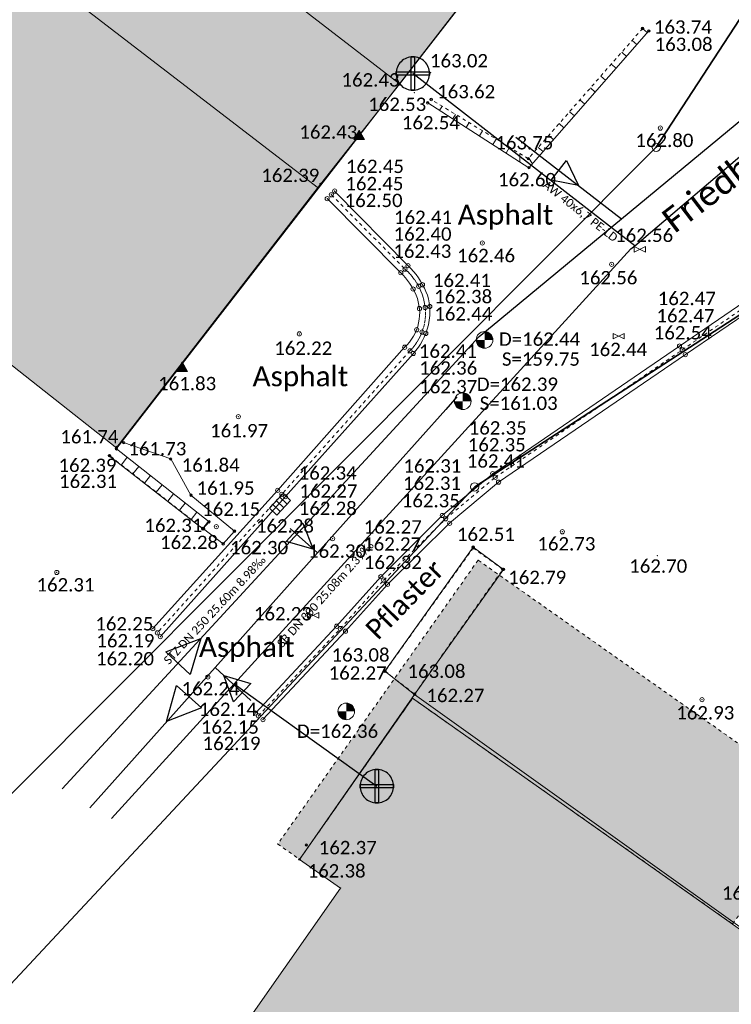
# Model space of a CAD drawing. Header units: metres. Extents: x 32397213 to 32398908, y 5500100 to 5502306.
# Tile 8 of 38: x 32398196 to 32398217, y 5500745 to 5500774. Entities that reach past the tile are written whole.
import ezdxf

# ---------------------------------------------------------------- set-up
doc = ezdxf.new("R2010")
doc.units = ezdxf.units.M
doc.header["$PDSIZE"] = 2.5
for name, pattern in [('1', [0]), ('2', [0.16, 0.06, -0.1]), ('3', [0.26, 0.11, -0.15])]:
    doc.linetypes.add(name, pattern=pattern)
doc.layers.get('0').update_dxf_attribs({"linetype": 'CONTINUOUS'})
for name, color, linetype, lineweight in [('01_A-KM-Haltungen', 7, '1', 25), ('01_A-KM-Schacht_LA', 7, '1', 25), ('01_A-KR-Haltungen', 7, '1', 25), ('01_A-KR-Haltungen_LA', 7, '1', 25), ('01_A-KR-Schacht_LA', 7, '1', 25), ('01_A-KS-Haltungen', 7, '1', 25), ('01_A-KS-Haltungen_LA', 7, '1', 25), ('01_A-M-HA-Haltung', 7, '1', 25), ('01_A-R-Regeneinlauf', 7, '1', 25), ('01_W-Hausanschluß', 7, '1', 25), ('01_W-Leitung-AW', 7, '1', 25), ('01_W-Leitung-AW_LA', 7, '1', 25), ('01_W-Leitung-VW', 7, '1', 25), ('AX_Bauteil', 7, '1', 18), ('AX_BesondererBauwerkspunkt_G2200', 7, '1', 18), ('AX_BesondererGebaeudepunkt_G2200', 7, '1', 18), ('AX_Flurstueck', 7, '1', 18), ('AX_Gebaeude', 7, '1', 18), ('AX_Grenzpunkt_V1000_G2200', 7, '1', 18), ('AX_LagebezeichnungOhneHausnummer', 7, '1', 18), ('AX_SonstigesBauwerkOderSonstigeEinrichtung', 7, '1', 18), ('BESCHRIFTUNG', 7, '1', 13), ('H_KANAL_ABDECKUNG', 7, '1', 13), ('H_KANAL_EINL', 7, '1', 18), ('H_KANAL_EINL_RECHT', 7, '1', 13), ('H_KANALHALTUNG_RW_RR', 7, '1', 18), ('H_RINNE', 7, '1', 13), ('H_WASSER_HAS', 7, '1', 18), ('L_RINNE', 7, '1', 13), ('S_KANAL_ABDECKUNG', 7, '1', 13), ('S_KANAL_EINL', 7, '1', 18), ('S_KANAL_EINL_RECHT', 7, '1', 13), ('S_KANALHALTUNG_RW_RR', 7, '1', 18), ('S_Objektart 816653', 7, '1', 18), ('S_RINNE', 7, '1', 13), ('S_WASSER_HAS', 7, '1', 18)]:
    doc.layers.add(name, color=color, linetype=linetype, lineweight=lineweight)
for name, color, linetype, lineweight, true_color in [('A_AX_Gebaeude', 7, '1', 18, 0x999999), ('A_AX_SonstigesBauwerkOderSonstigeEinrichtung', 7, '1', 18, 0xcccccc), ('H_BORDSTEIN_RUND', 7, '1', 13, 0x004000), ('H_EINFAHRT', 1, '1', 13, 0xff0000), ('H_FLAECHENBEGRENZUNG', 7, '1', 13, 0x804000), ('H_GEBAEUDE_OEFFENTL', 1, '1', 13, 0xff0000), ('H_MAUERN_OBEN', 7, '1', 13, 0xff0080), ('H_MAUERN_UNTEN', 7, '1', 13, 0xff8000), ('H_STRASSENACHSE', 7, '1', 13, 0xbb005e), ('H_STRASSENRAND', 7, '1', 13, 0x008080), ('H_TOPO', 7, '1', 13, 0x008000), ('H_TREPPE', 7, '1', 18, 0x804040), ('L_BORDSTEIN_RUND', 7, '1', 13, 0x004000), ('L_FLAECHENBEGRENZUNG', 7, '1', 13, 0x804000), ('L_GEBAEUDE_OEFFENTL', 1, '1', 13, 0xff0000), ('L_MAUERN_OBEN', 7, '1', 13, 0xff0080), ('L_MAUERN_UNTEN', 7, '1', 13, 0xff8000), ('L_STRASSENRAND', 7, '1', 13, 0x008080), ('S_BORDSTEIN_RUND', 7, '1', 13, 0x004000), ('S_EINFAHRT', 1, '1', 13, 0xff0000), ('S_FLAECHENBEGRENZUNG', 7, '1', 13, 0x804000), ('S_GEBAEUDE_OEFFENTL', 1, '1', 13, 0xff0000), ('S_MAUERN_OBEN', 7, '1', 13, 0xff0080), ('S_MAUERN_UNTEN', 7, '1', 13, 0xff8000), ('S_STRASSENACHSE', 7, '1', 13, 0xbb005e), ('S_STRASSENRAND', 7, '1', 13, 0x008080), ('S_TOPO', 7, '1', 13, 0x008000), ('S_TREPPE', 7, '1', 18, 0x804040)]:
    doc.layers.add(name, color=color, linetype=linetype, lineweight=lineweight, true_color=true_color)
doc.styles.add('0', font='calibri.ttf')

# ---------------------------------------------------------------- blocks, each defined once
blk = doc.blocks.new('61')
at = {"color": 0}
for p, q in [((-0.447, 0.224), (-0.447, -0.224)), ((-0.447, 0.224), (-0.447, -0.224)), ((-0.447, -0.224), (0.447, 0.224)), ((0.447, -0.224), (-0.447, 0.224)), ((0.447, 0.224), (0.447, -0.224))]:
    blk.add_line(p, q, dxfattribs=at)
blk = doc.blocks.new('99')
at = {"color": 0}
blk.add_point((0, 0), dxfattribs=at)
blk = doc.blocks.new('-1')
at = {"color": 0}
blk.add_circle((0, 0), 0.5, dxfattribs=at)
blk.add_point((0, 0), dxfattribs=at)
blk = doc.blocks.new('4')
at = {"color": 0}
blk.add_circle((0, 0), 0.5, dxfattribs=at)
for points in [[(-0.4924, 0), (-0.4924, -0.0868), (-0.5, 0)], [(-0.4698, 0), (-0.4698, -0.171), (-0.4924, 0), (-0.4924, -0.0868)], [(-0.433, 0), (-0.433, -0.25), (-0.4698, 0), (-0.4698, -0.171)], [(-0.383, 0), (-0.383, -0.3214), (-0.433, 0), (-0.433, -0.25)], [(-0.3214, 0), (-0.3214, -0.383), (-0.383, 0), (-0.383, -0.3214)], [(-0.25, 0), (-0.25, -0.433), (-0.3214, 0), (-0.3214, -0.383)], [(-0.171, 0), (-0.171, -0.4698), (-0.25, 0), (-0.25, -0.433)], [(-0.0868, 0), (-0.0868, -0.4924), (-0.171, 0), (-0.171, -0.4698)], [(0, 0), (0, -0.5), (-0.0868, 0), (-0.0868, -0.4924)], [(0, 0), (0, 0.5), (0.0868, 0), (0.0868, 0.4924)], [(0.0868, 0), (0.0868, 0.4924), (0.171, 0), (0.171, 0.4698)], [(0.171, 0), (0.171, 0.4698), (0.25, 0), (0.25, 0.433)], [(0.25, 0), (0.25, 0.433), (0.3214, 0), (0.3214, 0.383)], [(0.3214, 0), (0.3214, 0.383), (0.383, 0), (0.383, 0.3214)], [(0.383, 0), (0.383, 0.3214), (0.433, 0), (0.433, 0.25)], [(0.433, 0), (0.433, 0.25), (0.4698, 0), (0.4698, 0.171)], [(0.4698, 0), (0.4698, 0.171), (0.4924, 0), (0.4924, 0.0868)], [(0.4924, 0), (0.4924, 0.0868), (0.5, 0)]]:
    blk.add_solid(points, dxfattribs=at)
blk = doc.blocks.new('13')
at = {"color": 0}
for p, q in [((-0.447, 0.224), (0.447, 0.224)), ((-0.447, -0.224), (-0.447, 0.224)), ((0.447, 0.224), (0.447, -0.224)), ((0.447, -0.224), (-0.447, -0.224))]:
    blk.add_line(p, q, dxfattribs=at)
blk.add_point((0, 0), dxfattribs=at)
blk = doc.blocks.new('55')
at = {"color": 0}
for p, q in [((-0.224, 0.224), (-0.224, -0.224)), ((0, 0.224), (0, -0.224)), ((0.224, 0.224), (0.224, -0.224))]:
    blk.add_line(p, q, dxfattribs=at)
blk.add_blockref('13', (0, 0), dxfattribs=at)
blk = doc.blocks.new('118')
at = {"color": 0}
for name, p in [('55', (0, 0.22)), ('99', (0, 0))]:
    blk.add_blockref(name, p, dxfattribs=at)
blk = doc.blocks.new('1')
at = {"color": 0}
blk.add_circle((0, 0), 0.5, dxfattribs=at)
blk.add_point((0, 0), dxfattribs=at)
blk = doc.blocks.new('7')
at = {"color": 0}
for p, q in [((-0.433, -0.25), (0, 0.5)), ((0, 0.5), (0.433, -0.25)), ((0, 0.5), (0, -0.25)), ((0.433, -0.25), (-0.433, -0.25))]:
    blk.add_line(p, q, dxfattribs=at)
blk.add_solid([(0, 0.5), (0.433, -0.25), (-0.433, -0.25)], dxfattribs=at)

msp = doc.modelspace()

# ---------------------------------------------------------------- hatches: boundary and pattern name
at = {"layer": 'A_AX_Gebaeude', "linetype": 'Continuous', "lineweight": 13}
for points in [[(32398206.52, 5500789.593), (32398205.696, 5500788.525), (32398198.491, 5500779.186), (32398207.317, 5500772.381), (32398215.377, 5500782.776)], [(32398184.215, 5500784.18), (32398180.009, 5500778.805), (32398191.298, 5500769.912), (32398190.094, 5500768.376), (32398198.858, 5500761.472), (32398204.896, 5500769.258), (32398207.317, 5500772.381), (32398198.491, 5500779.186), (32398196.067, 5500776.044), (32398195.499, 5500775.308)], [(32398178.74, 5500708.101), (32398180.361, 5500706.974), (32398176.191, 5500700.981), (32398177.727, 5500699.894), (32398177.423, 5500699.463), (32398178.106, 5500698.98), (32398178.41, 5500699.411), (32398187.094, 5500693.269), (32398194.49, 5500703.72), (32398196.328, 5500702.426), (32398224.356, 5500742.248), (32398217.297, 5500747.225), (32398207.711, 5500753.985), (32398204.329, 5500749.161), (32398205.558, 5500748.302), (32398180.965, 5500713.226), (32398181.87, 5500712.601)]]:
    msp.add_hatch(color=256, dxfattribs=at).paths.add_polyline_path(points, flags=0)
at = {"layer": 'A_AX_SonstigesBauwerkOderSonstigeEinrichtung', "linetype": 'Continuous', "lineweight": 13}
msp.add_hatch(color=256, dxfattribs=at).paths.add_polyline_path([(32398204.329, 5500749.161), (32398207.711, 5500753.985), (32398217.297, 5500747.225), (32398219.902, 5500750.919), (32398209.675, 5500758.118), (32398203.674, 5500749.619)], flags=0)

# ---------------------------------------------------------------- linework, layer by layer
at = {"layer": '01_A-KM-Haltungen', "color": 212, "ltscale": 0.5, "true_color": 0xe132e1}
msp.add_polyline3d([(32398209.71, 5500764.814, 162.36), (32398210.095, 5500765.133, 159.75), (32398213.97, 5500768.34, 162.673), (32398223.492, 5500776.22, 163.136), (32398226.982, 5500779.109, 159.616), (32398227.079, 5500779.189, 163.31), (32398227.464, 5500779.508, 163.356)], dxfattribs=at)
at = {"layer": '01_A-KR-Haltungen', "color": 5, "ltscale": 0.5, "true_color": 0x0000ff}
msp.add_polyline3d([(32398209.037, 5500763.003, 162.313), (32398208.704, 5500762.631, 161.033), (32398204.865, 5500758.336, 162.247), (32398201.799, 5500754.907, 162.202), (32398198.045, 5500750.708, 161.695)], dxfattribs=at)
at = {"layer": '01_A-KR-Haltungen', "color": 7, "ltscale": 0.5}
msp.add_polyline3d([(32398201.386, 5500753.693, 162.202), (32398200.346, 5500753.284, 162.202), (32398200.643, 5500754.362, 162.202), (32398201.386, 5500753.693, 162.202)], close=True, dxfattribs=at)
at = {"layer": '01_A-KS-Haltungen', "color": 30, "ltscale": 0.5, "true_color": 0xff8000}
msp.add_polyline3d([(32398197.22, 5500751.271, 159.917), (32398209.371, 5500764.446, 159.75), (32398209.71, 5500764.814, 162.36)], dxfattribs=at)
at = {"layer": '01_A-KS-Haltungen', "color": 7, "ltscale": 0.5}
msp.add_polyline3d([(32398200.324, 5500755.378, 159.979), (32398201.372, 5500755.769, 159.979), (32398201.056, 5500754.696, 159.979), (32398200.324, 5500755.378, 159.979)], close=True, dxfattribs=at)
at = {"layer": '01_A-M-HA-Haltung', "color": 212, "ltscale": 0.5, "true_color": 0xce00ce}
msp.add_polyline3d([(32398210.802, 5500770.782, 0), (32398213.97, 5500768.34, 0)], dxfattribs=at)
at = {"layer": '01_A-M-HA-Haltung', "color": 153, "ltscale": 0.375, "true_color": 0x72a5cf}
msp.add_polyline3d([(32398212.321, 5500770.087, 0), (32398212.682, 5500769.33, 0), (32398211.86, 5500769.496, 0), (32398212.321, 5500770.087, 0)], close=True, dxfattribs=at)
at = {"layer": '01_A-R-Regeneinlauf', "color": 153, "ltscale": 0.375, "true_color": 0x72a5cf}
for points in [[(32398204.429, 5500759.23, 0), (32398204.736, 5500758.45, 0), (32398203.927, 5500758.673, 0), (32398204.429, 5500759.23, 0)], [(32398202.354, 5500753.881, 0), (32398202.061, 5500754.667, 0), (32398202.866, 5500754.43, 0), (32398202.354, 5500753.881, 0)]]:
    msp.add_polyline3d(points, close=True, dxfattribs=at)
at = {"layer": '01_A-R-Regeneinlauf', "color": 132, "ltscale": 0.5, "true_color": 0x00e5e5}
for points in [[(32398204.049, 5500759.065, 0), (32398204.865, 5500758.336, 0)], [(32398202.872, 5500753.916, 0), (32398201.799, 5500754.907, 0)]]:
    msp.add_polyline3d(points, dxfattribs=at)
at = {"layer": '01_W-Hausanschluß', "color": 5, "ltscale": 0.5, "true_color": 0x0000ff}
for points in [[(32398207.722, 5500773.187, 0), (32398207.673, 5500773.185, 0), (32398207.624, 5500773.177, 0), (32398207.577, 5500773.165, 0), (32398207.531, 5500773.149, 0), (32398207.486, 5500773.128, 0), (32398207.444, 5500773.103, 0), (32398207.405, 5500773.074, 0), (32398207.368, 5500773.041, 0), (32398207.335, 5500773.004, 0), (32398207.306, 5500772.965, 0), (32398207.281, 5500772.923, 0), (32398207.26, 5500772.878, 0), (32398207.244, 5500772.832, 0), (32398207.232, 5500772.785, 0), (32398207.224, 5500772.736, 0), (32398207.222, 5500772.687, 0), (32398207.224, 5500772.638, 0), (32398207.232, 5500772.589, 0), (32398207.244, 5500772.542, 0), (32398207.26, 5500772.496, 0), (32398207.281, 5500772.451, 0), (32398207.306, 5500772.409, 0), (32398207.335, 5500772.37, 0), (32398207.368, 5500772.333, 0), (32398207.405, 5500772.3, 0), (32398207.444, 5500772.271, 0), (32398207.486, 5500772.246, 0), (32398207.531, 5500772.225, 0), (32398207.577, 5500772.209, 0), (32398207.624, 5500772.197, 0), (32398207.673, 5500772.189, 0), (32398207.722, 5500772.187, 0), (32398207.771, 5500772.189, 0), (32398207.82, 5500772.197, 0), (32398207.867, 5500772.209, 0), (32398207.913, 5500772.225, 0), (32398207.958, 5500772.246, 0), (32398208, 5500772.271, 0), (32398208.039, 5500772.3, 0), (32398208.076, 5500772.333, 0), (32398208.109, 5500772.37, 0), (32398208.138, 5500772.409, 0), (32398208.163, 5500772.451, 0), (32398208.184, 5500772.496, 0), (32398208.2, 5500772.542, 0), (32398208.212, 5500772.589, 0), (32398208.22, 5500772.638, 0), (32398208.222, 5500772.687, 0), (32398208.22, 5500772.736, 0), (32398208.212, 5500772.785, 0), (32398208.2, 5500772.832, 0), (32398208.184, 5500772.878, 0), (32398208.163, 5500772.923, 0), (32398208.138, 5500772.965, 0), (32398208.109, 5500773.004, 0), (32398208.076, 5500773.041, 0), (32398208.039, 5500773.074, 0), (32398208, 5500773.103, 0), (32398207.958, 5500773.128, 0), (32398207.913, 5500773.149, 0), (32398207.867, 5500773.165, 0), (32398207.82, 5500773.177, 0), (32398207.771, 5500773.185, 0)], [(32398207.672, 5500773.187, 0), (32398207.772, 5500773.187, 0), (32398207.772, 5500772.187, 0), (32398207.672, 5500772.187, 0), (32398207.672, 5500773.187, 0)], [(32398207.222, 5500772.737, 0), (32398208.222, 5500772.737, 0), (32398208.222, 5500772.637, 0), (32398207.222, 5500772.637, 0), (32398207.222, 5500772.737, 0)], [(32398206.643, 5500751.851, 0), (32398206.594, 5500751.849, 0), (32398206.545, 5500751.841, 0), (32398206.498, 5500751.829, 0), (32398206.452, 5500751.813, 0), (32398206.407, 5500751.792, 0), (32398206.365, 5500751.767, 0), (32398206.326, 5500751.738, 0), (32398206.289, 5500751.705, 0), (32398206.256, 5500751.668, 0), (32398206.227, 5500751.629, 0), (32398206.202, 5500751.587, 0), (32398206.181, 5500751.542, 0), (32398206.165, 5500751.496, 0), (32398206.153, 5500751.449, 0), (32398206.145, 5500751.4, 0), (32398206.143, 5500751.351, 0), (32398206.145, 5500751.302, 0), (32398206.153, 5500751.253, 0), (32398206.165, 5500751.206, 0), (32398206.181, 5500751.16, 0), (32398206.202, 5500751.115, 0), (32398206.227, 5500751.073, 0), (32398206.256, 5500751.034, 0), (32398206.289, 5500750.997, 0), (32398206.326, 5500750.964, 0), (32398206.365, 5500750.935, 0), (32398206.407, 5500750.91, 0), (32398206.452, 5500750.889, 0), (32398206.498, 5500750.873, 0), (32398206.545, 5500750.861, 0), (32398206.594, 5500750.853, 0), (32398206.643, 5500750.851, 0), (32398206.692, 5500750.853, 0), (32398206.741, 5500750.861, 0), (32398206.788, 5500750.873, 0), (32398206.834, 5500750.889, 0), (32398206.879, 5500750.91, 0), (32398206.921, 5500750.935, 0), (32398206.96, 5500750.964, 0), (32398206.997, 5500750.997, 0), (32398207.03, 5500751.034, 0), (32398207.059, 5500751.073, 0), (32398207.084, 5500751.115, 0), (32398207.105, 5500751.16, 0), (32398207.121, 5500751.206, 0), (32398207.133, 5500751.253, 0), (32398207.141, 5500751.302, 0), (32398207.143, 5500751.351, 0), (32398207.141, 5500751.4, 0), (32398207.133, 5500751.449, 0), (32398207.121, 5500751.496, 0), (32398207.105, 5500751.542, 0), (32398207.084, 5500751.587, 0), (32398207.059, 5500751.629, 0), (32398207.03, 5500751.668, 0), (32398206.997, 5500751.705, 0), (32398206.96, 5500751.738, 0), (32398206.921, 5500751.767, 0), (32398206.879, 5500751.792, 0), (32398206.834, 5500751.813, 0), (32398206.788, 5500751.829, 0), (32398206.741, 5500751.841, 0), (32398206.692, 5500751.849, 0)], [(32398206.593, 5500751.851, 0), (32398206.693, 5500751.851, 0), (32398206.693, 5500750.851, 0), (32398206.593, 5500750.851, 0), (32398206.593, 5500751.851, 0)], [(32398206.143, 5500751.401, 0), (32398207.143, 5500751.401, 0), (32398207.143, 5500751.301, 0), (32398206.143, 5500751.301, 0), (32398206.143, 5500751.401, 0)]]:
    msp.add_polyline3d(points, close=True, dxfattribs=at)
at = {"layer": '01_W-Leitung-AW', "color": 3, "ltscale": 0.5, "true_color": 0x00ff00}
for points in [[(32398214.365, 5500767.532, 162.495), (32398207.722, 5500772.687, 0)], [(32398202.371, 5500754.415, 0), (32398203.184, 5500753.832, 0)], [(32398203.184, 5500753.832, 0), (32398206.643, 5500751.351, 0)]]:
    msp.add_polyline3d(points, dxfattribs=at)
at = {"layer": '01_W-Leitung-VW', "color": 5, "ltscale": 0.5, "true_color": 0x0000ff}
msp.add_polyline3d([(32398198.693, 5500750.384, 89.483), (32398202.371, 5500754.415, 0), (32398214.253, 5500767.437, 154.62), (32398214.365, 5500767.532, 162.495), (32398228.543, 5500779.594, 163.115), (32398232.143, 5500784.142, 163.256), (32398240.735, 5500794.996, 162.806), (32398240.834, 5500795.15, 53.909), (32398240.997, 5500795.402, 0)], dxfattribs=at)
at = {"layer": 'AX_Bauteil', "color": 7, "linetype": '1', "lineweight": 13, "ltscale": 0.5}
msp.add_polyline3d([(32398198.491, 5500779.186, 0), (32398196.067, 5500776.044, 0), (32398204.896, 5500769.258, 0), (32398207.317, 5500772.381, 0)], close=True, dxfattribs=at)
at = {"layer": 'AX_Flurstueck', "color": 7, "linetype": '1', "lineweight": 25, "ltscale": 0.5}
for points in [[(32398167.85, 5500819.353, 0), (32398155.48, 5500802.462, 0), (32398144.833, 5500787.798, 0), (32398151.401, 5500783.062, 0), (32398183.835, 5500759.673, 0), (32398195.698, 5500751.119, 0), (32398215.011, 5500770.477, 0), (32398220.47, 5500778.856, 0), (32398215.377, 5500782.776, 0), (32398184.057, 5500806.882, 0)], [(32398173.075, 5500729.014, 0), (32398170.158, 5500727.865, 0), (32398170.248, 5500727.795, 0), (32398174.067, 5500724.796, 0), (32398189.261, 5500738.56, 0), (32398209.573, 5500760.311, 0), (32398222.238, 5500768.528, 0), (32398228.526, 5500764.271, 0), (32398234.234, 5500764.006, 0), (32398233.224, 5500801.675, 0), (32398228.675, 5500791.449, 0), (32398220.47, 5500778.856, 0), (32398215.011, 5500770.477, 0), (32398195.698, 5500751.119, 0), (32398190.282, 5500745.689, 0), (32398189.661, 5500745.068, 0), (32398186.486, 5500741.89, 0), (32398182.324, 5500737.723, 0), (32398175.448, 5500730.838, 0)], [(32398175.576, 5500720.318, 0), (32398162.221, 5500703.234, 0), (32398178.46, 5500689.003, 0), (32398180.357, 5500687.341, 0), (32398183.089, 5500684.946, 0), (32398197.988, 5500701.816, 0), (32398199.835, 5500704.055, 0), (32398202.137, 5500706.844, 0), (32398210.053, 5500717.12, 0), (32398213.852, 5500722.358, 0), (32398217.491, 5500727.726, 0), (32398220.849, 5500733.293, 0), (32398223.768, 5500739.121, 0), (32398225.627, 5500743.429, 0), (32398226.847, 5500747.887, 0), (32398227.717, 5500752.455, 0), (32398228.176, 5500757.294, 0), (32398228.526, 5500764.271, 0), (32398222.238, 5500768.528, 0), (32398209.573, 5500760.311, 0), (32398189.261, 5500738.56, 0), (32398174.067, 5500724.796, 0), (32398176.516, 5500722.457, 0)]]:
    msp.add_polyline3d(points, close=True, dxfattribs=at)
at = {"layer": 'AX_Gebaeude', "color": 7, "linetype": '1', "lineweight": 13, "ltscale": 0.5}
for points in [[(32398206.52, 5500789.593, 0), (32398205.696, 5500788.525, 0), (32398198.491, 5500779.186, 0), (32398207.317, 5500772.381, 0), (32398215.377, 5500782.776, 0)], [(32398184.215, 5500784.18, 0), (32398180.009, 5500778.805, 0), (32398191.298, 5500769.912, 0), (32398190.094, 5500768.376, 0), (32398198.858, 5500761.472, 0), (32398204.896, 5500769.258, 0), (32398207.317, 5500772.381, 0), (32398198.491, 5500779.186, 0), (32398196.067, 5500776.044, 0), (32398195.499, 5500775.308, 0)], [(32398178.74, 5500708.101, 0), (32398180.361, 5500706.974, 0), (32398176.191, 5500700.981, 0), (32398177.727, 5500699.894, 0), (32398177.423, 5500699.463, 0), (32398178.106, 5500698.98, 0), (32398178.41, 5500699.411, 0), (32398187.094, 5500693.269, 0), (32398194.49, 5500703.72, 0), (32398196.328, 5500702.426, 0), (32398224.356, 5500742.248, 0), (32398217.297, 5500747.225, 0), (32398207.711, 5500753.985, 0), (32398204.329, 5500749.161, 0), (32398205.558, 5500748.302, 0), (32398180.965, 5500713.226, 0), (32398181.87, 5500712.601, 0)]]:
    msp.add_polyline3d(points, close=True, dxfattribs=at)
at = {"layer": 'AX_SonstigesBauwerkOderSonstigeEinrichtung', "color": 7, "linetype": '3', "lineweight": 13, "ltscale": 0.5}
msp.add_polyline3d([(32398204.329, 5500749.161, 0), (32398207.711, 5500753.985, 0), (32398217.297, 5500747.225, 0), (32398219.902, 5500750.919, 0), (32398209.675, 5500758.118, 0), (32398203.674, 5500749.619, 0)], close=True, dxfattribs=at)
at = {"layer": 'L_BORDSTEIN_RUND', "color": 98, "lineweight": 18, "ltscale": 0.5, "true_color": 0x004000}
msp.add_polyline3d([(32398205.156, 5500768.94, 162.505), (32398207.359, 5500766.723, 162.433), (32398207.431, 5500766.651, 162.433), (32398207.5, 5500766.574, 162.434), (32398207.564, 5500766.494, 162.434), (32398207.623, 5500766.411, 162.434), (32398207.678, 5500766.324, 162.435), (32398207.728, 5500766.235, 162.435), (32398207.777, 5500766.144, 162.436), (32398207.82, 5500766.05, 162.436), (32398207.856, 5500765.954, 162.437), (32398207.884, 5500765.854, 162.438), (32398207.905, 5500765.753, 162.438), (32398207.919, 5500765.651, 162.439), (32398207.926, 5500765.543, 162.437), (32398207.924, 5500765.436, 162.435), (32398207.914, 5500765.328, 162.433), (32398207.895, 5500765.222, 162.431), (32398207.869, 5500765.118, 162.429), (32398207.834, 5500765.016, 162.427), (32398207.792, 5500764.918, 162.424), (32398207.742, 5500764.823, 162.421), (32398207.685, 5500764.733, 162.418), (32398207.621, 5500764.647, 162.415), (32398207.551, 5500764.567, 162.412), (32398207.475, 5500764.492, 162.409), (32398203.672, 5500760.207, 162.337), (32398199.933, 5500756.068, 162.246)], dxfattribs=at)
at = {"layer": 'L_BORDSTEIN_RUND', "color": 98, "linetype": '1', "lineweight": 18, "ltscale": 0.5, "true_color": 0x004000}
msp.add_polyline3d([(32398203.231, 5500753.345, 162.185), (32398205.706, 5500755.991, 162.254), (32398206.964, 5500757.393, 162.324), (32398208.822, 5500759.222, 162.348), (32398210.289, 5500760.454, 162.41), (32398215.884, 5500764.272, 162.54), (32398222.056, 5500768.466, 162.874)], dxfattribs=at)
at = {"layer": 'L_FLAECHENBEGRENZUNG', "color": 57, "ltscale": 0.5, "true_color": 0x808040}
msp.add_polyline3d([(32398201.453, 5500759.057, 162.309), (32398202.039, 5500758.605, 162.301), (32398202.377, 5500758.985, 162.271), (32398201.074, 5500760.066, 161.952), (32398200.469, 5500761.149, 161.835), (32398199.058, 5500761.638, 161.71)], dxfattribs=at)
at = {"layer": 'L_GEBAEUDE_OEFFENTL', "color": 1, "ltscale": 0.5, "true_color": 0xff0000}
for points in [[(32398207.323, 5500772.364, 162.428), (32398215.468, 5500782.85, 163.584)], [(32398207.323, 5500772.364, 162.428), (32398204.956, 5500769.374, 162.391), (32398198.85, 5500761.503, 161.74)], [(32398204.326, 5500749.161, 162.382), (32398207.773, 5500754.094, 162.269), (32398224.359, 5500742.256, 162.582)]]:
    msp.add_polyline3d(points, dxfattribs=at)
at = {"layer": 'L_MAUERN_OBEN', "color": 230, "linetype": '2', "lineweight": 13, "ltscale": 0.5, "true_color": 0xff0080}
for points in [[(32398214.601, 5500774.035, 163.741), (32398211.179, 5500770.136, 163.748), (32398208.269, 5500771.909, 163.619)], [(32398201.43, 5500759.066, 162.401), (32398198.637, 5500761.248, 162.393)]]:
    msp.add_polyline3d(points, dxfattribs=at)
at = {"layer": 'L_MAUERN_OBEN', "linetype": '1', "lineweight": 18, "ltscale": 0.5}
for points in [[(32398214.601, 5500774.035, 163.741), (32398214.744, 5500773.91, 163.07)], [(32398214.431, 5500773.554, 163.029), (32398214.289, 5500773.679, 163.742)], [(32398213.976, 5500773.323, 163.742), (32398214.119, 5500773.198, 162.987)], [(32398213.807, 5500772.842, 162.946), (32398213.664, 5500772.967, 163.743)], [(32398213.351, 5500772.611, 163.744), (32398213.495, 5500772.485, 162.904)], [(32398213.182, 5500772.129, 162.863), (32398213.039, 5500772.255, 163.744)], [(32398208.597, 5500771.709, 163.634), (32398208.517, 5500771.584, 162.548)], [(32398212.726, 5500771.899, 163.745), (32398212.87, 5500771.773, 162.821)], [(32398208.916, 5500771.328, 162.555), (32398209.002, 5500771.463, 163.651)], [(32398212.558, 5500771.416, 162.78), (32398212.414, 5500771.543, 163.745)], [(32398209.406, 5500771.216, 163.669), (32398209.315, 5500771.073, 162.563)], [(32398212.101, 5500771.187, 163.746), (32398212.245, 5500771.06, 162.738)], [(32398209.714, 5500770.817, 162.571), (32398209.811, 5500770.97, 163.687)], [(32398211.933, 5500770.704, 162.697), (32398211.789, 5500770.831, 163.747)], [(32398210.216, 5500770.723, 163.705), (32398210.113, 5500770.562, 162.578)], [(32398210.512, 5500770.306, 162.586), (32398210.62, 5500770.477, 163.723)], [(32398211.476, 5500770.475, 163.747), (32398211.621, 5500770.347, 162.655)], [(32398210.922, 5500770.293, 163.737), (32398210.922, 5500770.043, 162.594)], [(32398211.305, 5500769.987, 162.613), (32398211.194, 5500770.154, 163.748)], [(32398199.166, 5500761.197, 161.78), (32398198.99, 5500760.972, 162.394)], [(32398199.339, 5500760.7, 162.395), (32398199.514, 5500760.924, 161.832)], [(32398199.861, 5500760.65, 161.884), (32398199.687, 5500760.428, 162.396)], [(32398200.036, 5500760.156, 162.397), (32398200.209, 5500760.377, 161.935)], [(32398200.557, 5500760.103, 161.987), (32398200.384, 5500759.883, 162.398)], [(32398200.733, 5500759.611, 162.399), (32398200.904, 5500759.829, 162.039)], [(32398201.252, 5500759.556, 162.091), (32398201.082, 5500759.339, 162.4)], [(32398201.43, 5500759.066, 162.401), (32398201.599, 5500759.283, 162.142)]]:
    msp.add_polyline3d(points, dxfattribs=at)
at = {"layer": 'L_MAUERN_OBEN', "color": 230, "linetype": '2', "lineweight": 13, "ltscale": 0.5, "true_color": 0xff0080}
msp.add_polyline3d([(32398206.888, 5500754.794, 163.077), (32398207.773, 5500754.108, 163.077), (32398210.414, 5500757.837, 163.077), (32398209.531, 5500758.488, 163.077)], close=True, dxfattribs=at)
at = {"layer": 'L_MAUERN_UNTEN', "color": 30, "linetype": '1', "ltscale": 0.5, "true_color": 0xff8b17}
for points in [[(32398214.787, 5500773.96, 163.076), (32398211.199, 5500769.866, 162.599), (32398208.165, 5500771.809, 162.541)], [(32398201.617, 5500759.268, 162.145), (32398198.841, 5500761.453, 161.732)]]:
    msp.add_polyline3d(points, dxfattribs=at)
at = {"layer": 'L_MAUERN_UNTEN', "color": 30, "ltscale": 0.5, "true_color": 0xff8b17}
msp.add_polyline3d([(32398201.617, 5500759.268, 162.145), (32398201.431, 5500759.057, 162.302), (32398198.63, 5500761.245, 162.309)], dxfattribs=at)
at = {"layer": 'L_MAUERN_UNTEN', "color": 30, "linetype": '1', "ltscale": 0.5, "true_color": 0xff8b17}
msp.add_polyline3d([(32398207.773, 5500754.094, 162.269), (32398210.438, 5500757.843, 162.787), (32398209.527, 5500758.507, 162.51), (32398206.877, 5500754.793, 162.269)], close=True, dxfattribs=at)
at = {"layer": 'L_RINNE', "linetype": '2', "lineweight": 18, "ltscale": 0.5}
for points in [[(32398205.28, 5500769.056, 162.452), (32398207.485, 5500766.831, 162.404), (32398207.566, 5500766.757, 162.402), (32398207.642, 5500766.678, 162.4), (32398207.714, 5500766.594, 162.398), (32398207.779, 5500766.506, 162.396), (32398207.84, 5500766.414, 162.394), (32398207.894, 5500766.318, 162.392), (32398207.944, 5500766.218, 162.39), (32398207.987, 5500766.115, 162.388), (32398208.023, 5500766.009, 162.386), (32398208.052, 5500765.901, 162.383), (32398208.074, 5500765.791, 162.381), (32398208.088, 5500765.68, 162.379), (32398208.097, 5500765.556, 162.378), (32398208.096, 5500765.431, 162.377), (32398208.086, 5500765.308, 162.375), (32398208.065, 5500765.185, 162.374), (32398208.035, 5500765.064, 162.373), (32398207.996, 5500764.946, 162.372), (32398207.953, 5500764.843, 162.37), (32398207.902, 5500764.743, 162.369), (32398207.845, 5500764.647, 162.368), (32398207.781, 5500764.555, 162.366), (32398207.71, 5500764.468, 162.364), (32398207.634, 5500764.386, 162.363), (32398203.796, 5500760.09, 162.271), (32398200.068, 5500755.941, 162.194)], [(32398203.095, 5500753.457, 162.148), (32398205.551, 5500756.07, 162.189), (32398206.848, 5500757.522, 162.269), (32398208.703, 5500759.358, 162.307), (32398210.188, 5500760.596, 162.347), (32398215.79, 5500764.414, 162.472), (32398221.95, 5500768.628, 162.833)]]:
    msp.add_polyline3d(points, dxfattribs=at)
at = {"layer": 'L_STRASSENRAND', "color": 136, "lineweight": 13, "ltscale": 0.5, "true_color": 0x008080}
msp.add_polyline3d([(32398205.379, 5500769.167, 162.452), (32398207.577, 5500766.933, 162.405), (32398207.662, 5500766.848, 162.402), (32398207.742, 5500766.759, 162.4), (32398207.817, 5500766.666, 162.397), (32398207.887, 5500766.569, 162.394), (32398207.951, 5500766.468, 162.392), (32398208.01, 5500766.363, 162.389), (32398208.066, 5500766.262, 162.393), (32398208.114, 5500766.157, 162.396), (32398208.155, 5500766.049, 162.399), (32398208.187, 5500765.939, 162.403), (32398208.212, 5500765.826, 162.406), (32398208.229, 5500765.712, 162.41), (32398208.234, 5500765.575, 162.405), (32398208.229, 5500765.438, 162.401), (32398208.214, 5500765.302, 162.396), (32398208.189, 5500765.168, 162.391), (32398208.154, 5500765.035, 162.387), (32398208.11, 5500764.906, 162.382), (32398208.064, 5500764.797, 162.38), (32398208.011, 5500764.691, 162.377), (32398207.952, 5500764.588, 162.375), (32398207.886, 5500764.49, 162.373), (32398207.815, 5500764.395, 162.37), (32398207.737, 5500764.306, 162.368), (32398203.901, 5500760.018, 162.276), (32398200.16, 5500755.829, 162.199)], dxfattribs=at)
at = {"layer": 'L_STRASSENRAND', "color": 136, "linetype": '1', "lineweight": 13, "ltscale": 0.5, "true_color": 0x008080}
msp.add_polyline3d([(32398203.01, 5500753.543, 162.143), (32398205.438, 5500756.14, 162.198), (32398206.764, 5500757.623, 162.267), (32398208.602, 5500759.457, 162.309), (32398210.114, 5500760.707, 162.347), (32398215.707, 5500764.528, 162.473), (32398221.871, 5500768.737, 162.838)], dxfattribs=at)

# ---------------------------------------------------------------- block references
at = {"layer": 'AX_BesondererBauwerkspunkt_G2200', "color": 7, "xscale": 0.05, "yscale": 0.05, "zscale": 0.05}
for p in [(32398209.675, 5500758.118), (32398203.674, 5500749.619)]:
    msp.add_blockref('99', p, dxfattribs=at)
at = {"layer": 'AX_BesondererGebaeudepunkt_G2200', "color": 7, "xscale": 0.05, "yscale": 0.05, "zscale": 0.05}
for p in [(32398207.317, 5500772.381), (32398204.896, 5500769.258), (32398198.858, 5500761.472), (32398207.711, 5500753.985), (32398204.329, 5500749.161), (32398205.558, 5500748.302)]:
    msp.add_blockref('99', p, dxfattribs=at)
at = {"layer": 'AX_Grenzpunkt_V1000_G2200', "color": 7, "xscale": 0.25, "yscale": 0.25, "zscale": 0.25}
for p in [(32398215.011, 5500770.477), (32398209.573, 5500760.311)]:
    msp.add_blockref('-1', p, dxfattribs=at)
at = {"layer": 'S_BORDSTEIN_RUND', "color": 98, "lineweight": 18, "true_color": 0x004000, "xscale": 0.125, "yscale": 0.125, "zscale": 0.125}
for p in [(32398205.156, 5500768.94, 162.505), (32398207.359, 5500766.723, 162.433), (32398207.728, 5500766.235, 162.435), (32398207.919, 5500765.651, 162.439), (32398207.834, 5500765.016, 162.427), (32398207.475, 5500764.492, 162.409), (32398215.884, 5500764.272, 162.54), (32398210.289, 5500760.454, 162.41), (32398203.672, 5500760.207, 162.337), (32398208.822, 5500759.222, 162.348), (32398206.964, 5500757.393, 162.324), (32398199.933, 5500756.068, 162.246), (32398205.706, 5500755.991, 162.254), (32398203.231, 5500753.345, 162.185)]:
    msp.add_blockref('1', p, dxfattribs=at)
at = {"layer": 'S_EINFAHRT', "color": 1, "true_color": 0xff0000, "xscale": 0.3749999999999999, "yscale": 0.3749999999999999, "zscale": 0.3749999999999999}
for p in [(32398206.111, 5500770.802, 162.426), (32398200.812, 5500763.863, 161.833)]:
    msp.add_blockref('7', p, dxfattribs=at)
at = {"layer": 'S_FLAECHENBEGRENZUNG', "color": 57, "true_color": 0x808040, "xscale": 0.075, "yscale": 0.075, "zscale": 0.075}
for p in [(32398199.058, 5500761.638, 161.71), (32398200.469, 5500761.149, 161.835), (32398201.074, 5500760.066, 161.952), (32398201.453, 5500759.057, 162.309), (32398202.377, 5500758.985, 162.271), (32398202.039, 5500758.605, 162.301)]:
    msp.add_blockref('1', p, dxfattribs=at)
at = {"layer": 'S_GEBAEUDE_OEFFENTL', "color": 1, "true_color": 0xff0000, "xscale": 0.05, "yscale": 0.05, "zscale": 0.05}
for p in [(32398207.323, 5500772.364, 162.428), (32398204.956, 5500769.374, 162.391), (32398198.85, 5500761.503, 161.74), (32398207.773, 5500754.094, 162.269), (32398204.326, 5500749.161, 162.382)]:
    msp.add_blockref('-1', p, dxfattribs=at)
at = {"layer": 'S_KANAL_ABDECKUNG', "xscale": 0.5, "yscale": 0.5, "zscale": 0.5}
for p in [(32398209.868, 5500764.71, 162.444), (32398209.216, 5500762.877, 162.39), (32398205.727, 5500753.591, 162.363)]:
    msp.add_blockref('4', p, dxfattribs=at)
at = {"layer": 'S_KANAL_EINL', "xscale": 0.125, "yscale": 0.125, "zscale": 0.125}
msp.add_blockref('99', (32398215.041, 5500758.252, 162.701), dxfattribs=at)
at = {"layer": 'S_KANAL_EINL_RECHT', "xscale": 0.675, "yscale": 0.675, "zscale": 0.675, "rotation": 226.923}
msp.add_blockref('118', (32398203.636, 5500759.892, 162.279), dxfattribs=at)
at = {"layer": 'S_KANALHALTUNG_RW_RR', "color": 150, "true_color": 0x0080ff, "xscale": 0.075, "yscale": 0.075, "zscale": 0.075}
msp.add_blockref('-1', (32398204.531, 5500749.592, 162.373), dxfattribs=at)
at = {"layer": 'S_MAUERN_OBEN', "color": 230, "lineweight": 13, "true_color": 0xff0080, "xscale": 0.075, "yscale": 0.075, "zscale": 0.075}
for p in [(32398214.601, 5500774.035, 163.741), (32398208.269, 5500771.909, 163.619), (32398211.179, 5500770.136, 163.748), (32398198.637, 5500761.248, 162.393), (32398201.43, 5500759.066, 162.401), (32398209.531, 5500758.488, 163.077), (32398210.414, 5500757.837, 163.077), (32398206.888, 5500754.794, 163.077), (32398207.773, 5500754.108, 163.077)]:
    msp.add_blockref('1', p, dxfattribs=at)
at = {"layer": 'S_MAUERN_UNTEN', "color": 30, "true_color": 0xff8b17, "xscale": 0.075, "yscale": 0.075, "zscale": 0.075}
for p in [(32398214.787, 5500773.96, 163.076), (32398208.165, 5500771.809, 162.541), (32398211.199, 5500769.866, 162.599), (32398198.841, 5500761.453, 161.732), (32398198.63, 5500761.245, 162.309), (32398201.617, 5500759.268, 162.145), (32398201.431, 5500759.057, 162.302), (32398209.527, 5500758.507, 162.51), (32398210.438, 5500757.843, 162.787), (32398206.877, 5500754.793, 162.269)]:
    msp.add_blockref('1', p, dxfattribs=at)
at = {"layer": 'S_Objektart 816653', "xscale": 2.5, "yscale": 2.5, "zscale": 2.5}
msp.add_blockref('99', (32398203.263, 5500753.631, 162.161), dxfattribs=at)
at = {"layer": 'S_RINNE', "lineweight": 18, "xscale": 0.125, "yscale": 0.125, "zscale": 0.125}
for p in [(32398205.28, 5500769.056, 162.452), (32398207.485, 5500766.831, 162.404), (32398207.894, 5500766.318, 162.392), (32398208.088, 5500765.68, 162.379), (32398207.996, 5500764.946, 162.372), (32398207.634, 5500764.386, 162.363), (32398215.79, 5500764.414, 162.472), (32398210.188, 5500760.596, 162.347), (32398203.796, 5500760.09, 162.271), (32398208.703, 5500759.358, 162.307), (32398206.848, 5500757.522, 162.269), (32398205.551, 5500756.07, 162.189), (32398200.068, 5500755.941, 162.194), (32398203.095, 5500753.457, 162.148)]:
    msp.add_blockref('1', p, dxfattribs=at)
at = {"layer": 'S_STRASSENACHSE', "color": 236, "lineweight": 18, "true_color": 0x800040, "xscale": 0.125, "yscale": 0.125, "zscale": 0.125}
for p in [(32398209.804, 5500767.612, 162.463), (32398213.677, 5500766.972, 162.563), (32398205.317, 5500758.764, 162.303), (32398201.582, 5500754.623, 162.243)]:
    msp.add_blockref('1', p, dxfattribs=at)
at = {"layer": 'S_STRASSENRAND', "color": 136, "lineweight": 13, "true_color": 0x008080, "xscale": 0.125, "yscale": 0.125, "zscale": 0.125}
for p in [(32398205.379, 5500769.167, 162.452), (32398207.577, 5500766.933, 162.405), (32398208.01, 5500766.363, 162.389), (32398208.229, 5500765.712, 162.41), (32398208.11, 5500764.906, 162.382), (32398215.707, 5500764.528, 162.473), (32398207.737, 5500764.306, 162.368), (32398210.114, 5500760.707, 162.347), (32398203.901, 5500760.018, 162.276), (32398208.602, 5500759.457, 162.309), (32398206.764, 5500757.623, 162.267), (32398205.438, 5500756.14, 162.198), (32398200.16, 5500755.829, 162.199), (32398203.01, 5500753.543, 162.143)]:
    msp.add_blockref('1', p, dxfattribs=at)
at = {"layer": 'S_TOPO', "color": 96, "lineweight": 13, "true_color": 0x008000, "xscale": 0.125, "yscale": 0.125, "zscale": 0.125}
for p in [(32398215.133, 5500771.053, 162.796), (32398204.322, 5500764.892, 162.216), (32398202.494, 5500762.413, 161.974), (32398201.837, 5500759.12, 162.284), (32398212.197, 5500758.969, 162.728), (32398197.057, 5500757.751, 162.307), (32398216.383, 5500753.943, 162.929)]:
    msp.add_blockref('1', p, dxfattribs=at)
at = {"layer": 'S_TREPPE', "color": 17, "lineweight": 18, "true_color": 0x804040, "xscale": 0.125, "yscale": 0.125, "zscale": 0.125}
for p in [(32398208.256, 5500772.715, 163.021), (32398207.762, 5500772.115, 162.527)]:
    msp.add_blockref('99', p, dxfattribs=at)
at = {"layer": 'S_WASSER_HAS', "color": 150, "lineweight": 18, "true_color": 0x0080ff, "xscale": 0.3749999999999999, "yscale": 0.3749999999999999, "zscale": 0.3749999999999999}
for p in [(32398214.519, 5500767.427, 162.563), (32398213.884, 5500764.824, 162.445), (32398204.735, 5500756.464, 162.233)]:
    msp.add_blockref('61', p, dxfattribs=at)

# ---------------------------------------------------------------- texts
at = {"layer": '01_A-KM-Schacht_LA', "color": 7, "insert": (32398210.389, 5500764.338), "char_height": 0.4, "attachment_point": 1, "style": '0'}
msp.add_mtext('S=159.75', dxfattribs=at)
at = {"layer": '01_A-KR-Haltungen_LA', "color": 1, "true_color": 0xff0000, "insert": (32398205.006, 5500757.181), "char_height": 0.25, "attachment_point": 2, "rotation": 48, "style": '0'}
msp.add_mtext('SB DN 300 25.08m 2.39‰', dxfattribs=at)
at = {"layer": '01_A-KR-Schacht_LA', "color": 7, "insert": (32398209.724, 5500763.015), "char_height": 0.4, "attachment_point": 1, "style": '0'}
msp.add_mtext('S=161.03', dxfattribs=at)
at = {"layer": '01_A-KS-Haltungen_LA', "color": 1, "true_color": 0xff0000, "insert": (32398201.692, 5500756.711), "char_height": 0.25, "attachment_point": 2, "rotation": 47, "style": '0'}
msp.add_mtext('STZ DN 250 25.60m 8.98‰', dxfattribs=at)
at = {"layer": '01_W-Leitung-AW_LA', "color": 116, "true_color": 0x008040, "insert": (32398212.817, 5500768.665), "char_height": 0.25, "attachment_point": 2, "rotation": 322, "style": '0'}
msp.add_mtext('AW 40x6,7 PE-LD', dxfattribs=at)
at = {"layer": 'AX_LagebezeichnungOhneHausnummer', "color": 7, "insert": (32398217.476, 5500770.287), "char_height": 0.75, "attachment_point": 2, "rotation": 37.388, "style": '0'}
msp.add_mtext('Friedhofweg', dxfattribs=at)
at = {"layer": 'BESCHRIFTUNG', "char_height": 0.6, "attachment_point": 1, "style": '0'}
for insert in [(32398209.063, 5500768.761), (32398202.919, 5500763.924), (32398201.314, 5500755.822)]:
    msp.add_mtext('Asphalt', dxfattribs=dict(at, insert=insert))
at = {"layer": 'BESCHRIFTUNG', "insert": (32398206.244, 5500756.118), "char_height": 0.6, "attachment_point": 1, "rotation": 45.654, "style": '0'}
msp.add_mtext('Pflaster', dxfattribs=at)
at = {"layer": 'H_BORDSTEIN_RUND', "color": 98, "true_color": 0x004000, "char_height": 0.4, "attachment_point": 1, "style": '0'}
for s, insert in [('162.50', (32398205.677, 5500769.088, 162.505)), ('162.43', (32398207.136, 5500767.568, 162.433)), ('162.44', (32398208.363, 5500765.692, 162.439)), ('162.54', (32398214.936, 5500765.125, 162.54)), ('162.41', (32398207.901, 5500764.575, 162.409)), ('162.41', (32398209.337, 5500761.288, 162.41)), ('162.34', (32398204.301, 5500760.927, 162.337)), ('162.35', (32398207.39, 5500760.099, 162.348)), ('162.32', (32398206.253, 5500758.252, 162.324)), ('162.25', (32398198.21, 5500756.413, 162.246)), ('162.19', (32398201.422, 5500752.832, 162.185))]:
    msp.add_mtext(s, dxfattribs=dict(at, insert=insert))
at = {"layer": 'H_EINFAHRT', "color": 1, "true_color": 0xff0000, "char_height": 0.4, "attachment_point": 1, "style": '0'}
for s, insert in [('162.43', (32398204.321, 5500771.135, 162.426)), ('161.83', (32398200.093, 5500763.604, 161.833))]:
    msp.add_mtext(s, dxfattribs=dict(at, insert=insert))
at = {"layer": 'H_FLAECHENBEGRENZUNG', "color": 57, "true_color": 0x808040, "char_height": 0.4, "attachment_point": 1, "style": '0'}
for s, insert in [('161.84', (32398200.797, 5500761.166, 161.835)), ('161.95', (32398201.242, 5500760.476, 161.952)), ('162.31', (32398199.679, 5500759.36, 162.309)), ('162.30', (32398202.248, 5500758.694, 162.301))]:
    msp.add_mtext(s, dxfattribs=dict(at, insert=insert))
at = {"layer": 'H_GEBAEUDE_OEFFENTL', "color": 1, "true_color": 0xff0000, "char_height": 0.4, "attachment_point": 1, "style": '0'}
for s, insert in [('162.43', (32398205.583, 5500772.696, 162.428)), ('162.39', (32398203.181, 5500769.838, 162.391)), ('161.74', (32398197.164, 5500762.014, 161.74)), ('162.27', (32398208.127, 5500754.268, 162.269)), ('162.38', (32398204.569, 5500749.017, 162.382))]:
    msp.add_mtext(s, dxfattribs=dict(at, insert=insert))
at = {"layer": 'H_KANAL_ABDECKUNG', "char_height": 0.4, "attachment_point": 1, "style": '0'}
for s, insert in [('D=162.44', (32398210.3, 5500764.935, 162.444)), ('D=162.39', (32398209.636, 5500763.585, 162.39)), ('D=162.36', (32398204.25, 5500753.198, 162.363))]:
    msp.add_mtext(s, dxfattribs=dict(at, insert=insert))
at = {"layer": 'H_KANAL_EINL', "insert": (32398214.201, 5500758.142, 162.701), "char_height": 0.4, "attachment_point": 1, "style": '0'}
msp.add_mtext('162.70', dxfattribs=at)
at = {"layer": 'H_KANAL_EINL_RECHT', "insert": (32398203.022, 5500759.343, 162.279), "char_height": 0.4, "attachment_point": 1, "style": '0'}
msp.add_mtext('162.28', dxfattribs=at)
at = {"layer": 'H_KANALHALTUNG_RW_RR', "color": 150, "true_color": 0x0080ff, "insert": (32398204.902, 5500749.714, 162.373), "char_height": 0.4, "attachment_point": 1, "style": '0'}
msp.add_mtext('162.37', dxfattribs=at)
at = {"layer": 'H_MAUERN_OBEN', "color": 230, "true_color": 0xff0080, "char_height": 0.4, "attachment_point": 1, "style": '0'}
for s, insert in [('163.74', (32398214.941, 5500774.279, 163.741)), ('163.62', (32398208.449, 5500772.343, 163.619)), ('163.75', (32398210.191, 5500770.814, 163.748)), ('162.39', (32398197.107, 5500761.158, 162.393)), ('163.08', (32398205.286, 5500755.482, 163.077)), ('163.08', (32398207.56, 5500754.993, 163.077))]:
    msp.add_mtext(s, dxfattribs=dict(at, insert=insert))
at = {"layer": 'H_MAUERN_UNTEN', "color": 30, "true_color": 0xff8b17, "char_height": 0.4, "attachment_point": 1, "style": '0'}
for s, insert in [('163.08', (32398214.962, 5500773.76, 163.076)), ('162.54', (32398207.392, 5500771.415, 162.541)), ('162.60', (32398210.271, 5500769.71, 162.599)), ('161.73', (32398199.199, 5500761.655, 161.732)), ('162.31', (32398197.124, 5500760.678, 162.309)), ('162.15', (32398201.41, 5500759.845, 162.145)), ('162.51', (32398209.04, 5500759.092, 162.51)), ('162.79', (32398210.577, 5500757.802, 162.787)), ('162.27', (32398205.198, 5500754.941, 162.269))]:
    msp.add_mtext(s, dxfattribs=dict(at, insert=insert))
at = {"layer": 'H_RINNE', "char_height": 0.4, "attachment_point": 1, "style": '0'}
for s, insert in [('162.45', (32398205.7, 5500769.591, 162.452)), ('162.40', (32398207.143, 5500768.081, 162.404)), ('162.38', (32398208.359, 5500766.209, 162.379)), ('162.47', (32398215.017, 5500765.637, 162.472)), ('162.36', (32398207.911, 5500764.07, 162.363)), ('162.35', (32398209.365, 5500761.773, 162.347)), ('162.31', (32398207.426, 5500760.621, 162.307)), ('162.27', (32398204.323, 5500760.387, 162.271)), ('162.27', (32398206.231, 5500758.802, 162.269)), ('162.19', (32398198.242, 5500755.908, 162.194)), ('162.15', (32398201.372, 5500753.322, 162.148))]:
    msp.add_mtext(s, dxfattribs=dict(at, insert=insert))
at = {"layer": 'H_STRASSENACHSE', "color": 236, "true_color": 0x800040, "char_height": 0.4, "attachment_point": 1, "style": '0'}
for s, insert in [('162.46', (32398209.045, 5500767.438, 162.463)), ('162.56', (32398212.708, 5500766.775, 162.563)), ('162.30', (32398204.582, 5500758.59, 162.303)), ('162.24', (32398200.793, 5500754.47, 162.243))]:
    msp.add_mtext(s, dxfattribs=dict(at, insert=insert))
at = {"layer": 'H_STRASSENRAND', "color": 136, "true_color": 0x008080, "char_height": 0.4, "attachment_point": 1, "style": '0'}
for s, insert in [('162.45', (32398205.716, 5500770.107, 162.452)), ('162.41', (32398207.157, 5500768.582, 162.405)), ('162.41', (32398208.322, 5500766.694, 162.41)), ('162.47', (32398215.057, 5500766.152, 162.473)), ('162.37', (32398207.913, 5500763.513, 162.368)), ('162.35', (32398209.394, 5500762.278, 162.347)), ('162.31', (32398207.436, 5500761.14, 162.309)), ('162.28', (32398204.303, 5500759.868, 162.276)), ('162.27', (32398206.25, 5500759.314, 162.267)), ('162.20', (32398198.231, 5500755.368, 162.199)), ('162.14', (32398201.312, 5500753.854, 162.143))]:
    msp.add_mtext(s, dxfattribs=dict(at, insert=insert))
at = {"layer": 'H_TOPO', "color": 96, "true_color": 0x008000, "char_height": 0.4, "attachment_point": 1, "style": '0'}
for s, insert in [('162.80', (32398214.387, 5500770.885, 162.796)), ('162.22', (32398203.569, 5500764.664, 162.216)), ('161.97', (32398201.649, 5500762.195, 161.974)), ('162.28', (32398200.149, 5500758.851, 162.284)), ('162.73', (32398211.451, 5500758.808, 162.728)), ('162.31', (32398196.448, 5500757.581, 162.307)), ('162.93', (32398215.612, 5500753.75, 162.929)), ('163.42', (32398216.978, 5500748.355, 163.424))]:
    msp.add_mtext(s, dxfattribs=dict(at, insert=insert))
at = {"layer": 'H_TREPPE', "color": 17, "true_color": 0x804040, "char_height": 0.4, "attachment_point": 1, "style": '0'}
for s, insert in [('163.02', (32398208.234, 5500773.269, 163.021)), ('162.53', (32398206.384, 5500771.965, 162.527))]:
    msp.add_mtext(s, dxfattribs=dict(at, insert=insert))
at = {"layer": 'H_WASSER_HAS', "color": 150, "true_color": 0x0080ff, "char_height": 0.4, "attachment_point": 1, "style": '0'}
for s, insert in [('162.56', (32398213.78, 5500768.043, 162.563)), ('162.44', (32398213.001, 5500764.627, 162.445)), ('162.23', (32398202.961, 5500756.714, 162.233))]:
    msp.add_mtext(s, dxfattribs=dict(at, insert=insert))

doc.saveas('drawing.dxf')
